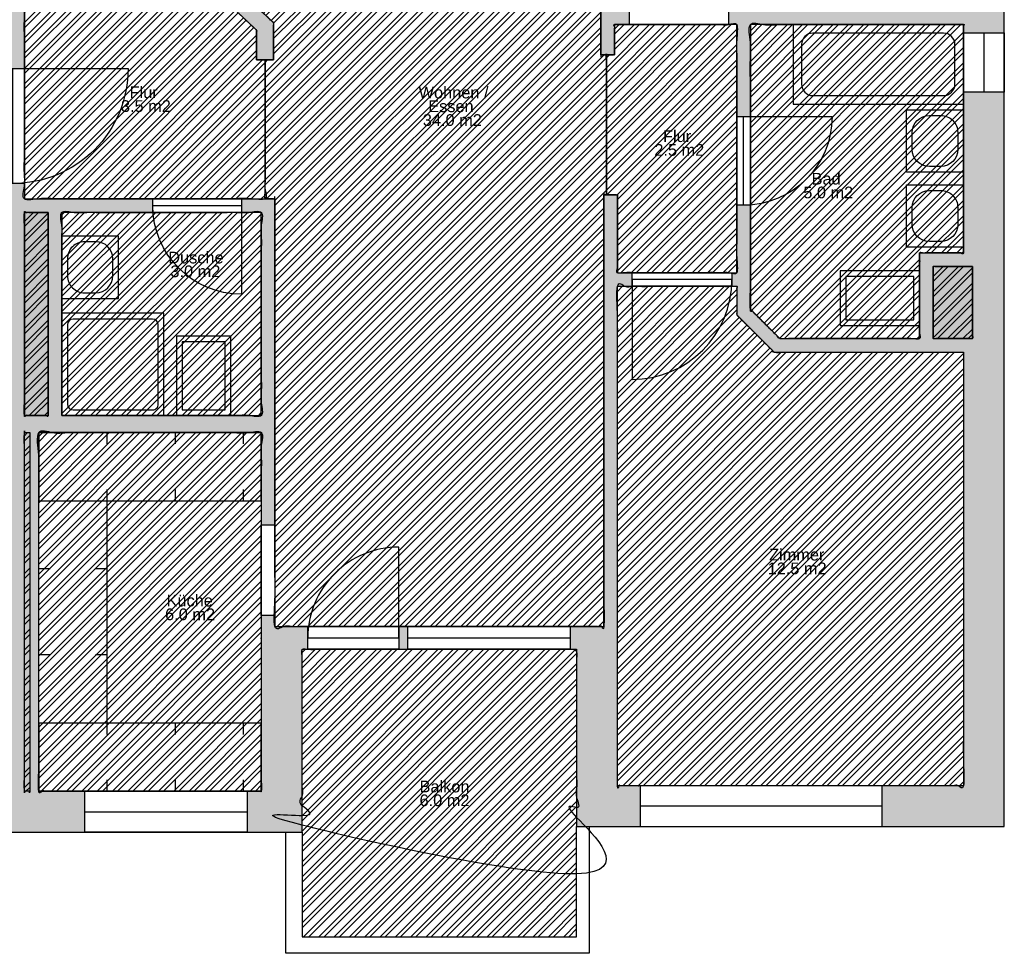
# Model space of a CAD drawing. Header units: metres. Extents: x 1.9 to 51.7, y 54 to 87.4.
# Tile 9 of 10: x 40.8 to 49.4, y 65.3 to 73.6. Entities that reach past the tile are written whole.
import ezdxf

# ---------------------------------------------------------------- set-up
doc = ezdxf.new("R2010")
doc.units = ezdxf.units.M
for name, color, linetype, true_color in [('Fenster', 7, 'Continuous', 0x000000), ('GelÃ¤nder', 7, 'Continuous', 0x000000), ('KÃ¼chenelemente_ SanitÃ¤robjekte', 7, 'Continuous', 0x000000), ('Raumpolygone', 7, 'Continuous', 0x000000), ('Raumstempel', 7, 'Continuous', 0x000000), ('SchÃ¤chte', 7, 'Continuous', 0x000000), ('SIA416-ANF', 7, 'Continuous', 0x000000), ('SIA416-FF', 7, 'Continuous', 0x000000), ('SIA416-HNF', 7, 'Continuous', 0x000000), ('TÃ¼ren', 7, 'Continuous', 0x000000), ('WÃ¤nde', 7, 'Continuous', 0x000000)]:
    doc.layers.add(name, color=color, linetype=linetype, true_color=true_color)
doc.styles.add('Arial Regular', font='txt')
pattern_1 = [(45, (0, 0), (-0.0673519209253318, 0.0673519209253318), []), (45, (0.0449012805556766, 0), (-0.0673519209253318, 0.0673519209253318), [])]

# ---------------------------------------------------------------- blocks, each defined once
blk = doc.blocks.new('Block 01')
at = {"layer": 'KÃ¼chenelemente_ SanitÃ¤robjekte'}
blk.add_lwpolyline([(-1.42e-14, 0), (0.6999999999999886, 0), (0.6999999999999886, 1.5), (-1.42e-14, 1.5)], close=True, dxfattribs=at)
for points in [[(0.5249999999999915, 1.425000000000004), (0.1749999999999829, 1.425000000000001)], [(0.0749999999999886, 1.324999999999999), (0.0749999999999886, 0.1749999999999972)], [(0.6249999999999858, 0.1749999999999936), (0.6249999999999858, 1.325000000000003)], [(0.1749999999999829, 0.0749999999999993), (0.5249999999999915, 0.0749999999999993)]]:
    blk.add_lwpolyline(points, dxfattribs=at)
for centre, start, end in [((0.1749999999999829, 1.324999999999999), 90.00000000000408, 180), ((0.5249999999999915, 1.325000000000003), 0, 89.99999999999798), ((0.1749999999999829, 0.1750000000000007), 180.000000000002, 269.999999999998), ((0.5249999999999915, 0.1750000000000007), 269.9999999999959, 359.9999999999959)]:
    blk.add_arc(centre, 0.1, start, end, dxfattribs=at)
blk = doc.blocks.new('Block 04')
at = {"layer": 'KÃ¼chenelemente_ SanitÃ¤robjekte'}
blk.add_lwpolyline([(-0.2749999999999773, 0), (0.2750000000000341, 7.1e-15), (0.2750000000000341, 0.5000000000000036), (-0.2749999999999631, 0.5000000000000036)], close=True, dxfattribs=at)
for points in [[(0.0750000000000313, 0.4500000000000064), (-0.0749999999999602, 0.4500000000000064)], [(-0.2249999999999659, 0.3000000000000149), (-0.2249999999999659, 0.2000000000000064)], [(0.2250000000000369, 0.2000000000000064), (0.2250000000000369, 0.3000000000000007)], [(-0.0749999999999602, 0.0500000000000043), (0.0750000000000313, 0.0500000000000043)]]:
    blk.add_lwpolyline(points, dxfattribs=at)
for centre, start, end in [((-0.0749999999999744, 0.3000000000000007), 89.99999999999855, 179.9999999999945), ((0.0750000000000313, 0.3000000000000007), 0, 90), ((-0.0749999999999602, 0.2000000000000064), 180, 270.0000000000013), ((0.0750000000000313, 0.2000000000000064), 269.9999999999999, 359.9999999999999)]:
    blk.add_arc(centre, 0.15, start, end, dxfattribs=at)
blk = doc.blocks.new('Block 03')
at = {"layer": 'KÃ¼chenelemente_ SanitÃ¤robjekte'}
blk.add_line((-0.2399999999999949, 2.84e-14), (0.2400000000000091, 1.42e-14), dxfattribs=at)
blk.add_lwpolyline([(0.2400000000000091, 1.42e-14), (0.2400000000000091, 0.7000000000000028), (-0.2400000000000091, 0.7000000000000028), (-0.2399999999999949, 2.84e-14)], dxfattribs=at)
blk.add_lwpolyline([(0.1900000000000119, 0.0500000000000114), (0.1899999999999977, 0.6499999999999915), (-0.1899999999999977, 0.6499999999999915), (-0.1899999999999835, 0.0500000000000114)], close=True, dxfattribs=at)
blk = doc.blocks.new('Block 02')
at = {"layer": 'KÃ¼chenelemente_ SanitÃ¤robjekte'}
blk.add_lwpolyline([(0, 0), (0.9000000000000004, 0), (0.9000000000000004, 0.9000000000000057), (0, 0.9000000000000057)], close=True, dxfattribs=at)
for points in [[(0.0500000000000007, 0.8000000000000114), (0.0500000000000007, 0.0999999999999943)], [(0.7999999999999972, 0.8500000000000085), (0.1000000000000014, 0.8500000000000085)], [(0.8499999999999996, 0.0999999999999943), (0.8499999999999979, 0.8000000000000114)], [(0.0999999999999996, 0.0499999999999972), (0.7999999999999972, 0.0499999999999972)]]:
    blk.add_lwpolyline(points, dxfattribs=at)
for centre, start, end in [((0.1000000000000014, 0.8000000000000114), 90, 180), ((0.7999999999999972, 0.8000000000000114), 0, 90), ((0.1000000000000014, 0.0999999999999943), 180, 269.999999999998), ((0.7999999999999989, 0.0999999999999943), 269.999999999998, 0)]:
    blk.add_arc(centre, 0.05, start, end, dxfattribs=at)

msp = doc.modelspace()

# ---------------------------------------------------------------- hatches: boundary and pattern name
at = {"layer": 'SchÃ¤chte', "true_color": 0x9f9f9f}
for points in [[(41.00711765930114, 71.86011411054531), (40.79783238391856, 71.86011411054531), (40.79783238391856, 70.0715058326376), (41.00711765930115, 70.0715058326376)], [(49.14605170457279, 71.383381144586), (48.8003084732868, 71.38341281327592), (48.8003084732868, 70.74897988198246), (49.14605170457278, 70.74897988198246)], [(40.84468689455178, 69.92150583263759), (40.79783238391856, 69.92150583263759), (40.79783238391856, 66.7640758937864), (40.84468689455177, 66.7640758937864)]]:
    msp.add_hatch(color=253, dxfattribs=at).paths.add_polyline_path(points, flags=0)
at = {"layer": 'SIA416-ANF'}
h = msp.add_hatch(dxfattribs=at)
h.set_pattern_fill('ANSI32', color=256, scale=0.01, style=0, pattern_type=2)
h.set_pattern_definition(pattern_1)
h.paths.add_polyline_path([(44.17447603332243, 68.01347161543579), (43.24416558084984, 68.01347161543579), (43.24416558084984, 66.4040758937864), (43.24416558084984, 65.4829839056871), (45.66031998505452, 65.48301571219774), (45.66031997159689, 66.45238934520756), (45.66031997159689, 68.01347161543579), (45.60447604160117, 68.01347161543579)], flags=0)
at = {"layer": 'SIA416-FF'}
h = msp.add_hatch(dxfattribs=at)
h.set_pattern_fill('ANSI32', color=256, scale=0.01, style=0, pattern_type=2)
h.set_pattern_definition(pattern_1)
h.paths.add_polyline_path([(41.00711765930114, 71.86011411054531), (40.79783238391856, 71.86011411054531), (40.79783238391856, 70.0715058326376), (41.00711765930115, 70.0715058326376)], flags=0)
h = msp.add_hatch(dxfattribs=at)
h.set_pattern_fill('ANSI32', color=256, scale=0.01, style=0, pattern_type=2)
h.set_pattern_definition(pattern_1)
h.paths.add_polyline_path([(49.14605170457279, 71.383381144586), (48.8003084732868, 71.38341281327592), (48.8003084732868, 70.74897988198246), (49.14605170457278, 70.74897988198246)], flags=0)
h = msp.add_hatch(dxfattribs=at)
h.set_pattern_fill('ANSI32', color=256, scale=0.01, style=0, pattern_type=2)
h.set_pattern_definition(pattern_1)
h.paths.add_polyline_path([(40.84468689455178, 69.92150583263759), (40.79783238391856, 69.92150583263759), (40.79783238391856, 66.7640758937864), (40.84468689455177, 66.7640758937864)], flags=0)
at = {"layer": 'SIA416-HNF'}
h = msp.add_hatch(dxfattribs=at)
h.set_pattern_fill('ANSI32', color=256, scale=0.01, style=0, pattern_type=2)
h.set_pattern_definition(pattern_1)
h.paths.add_polyline_path([(40.96551267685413, 77.2767863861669), (40.7978323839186, 77.2767863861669), (40.79783238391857, 73.92139724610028), (42.57790707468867, 73.92139724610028), (42.99200662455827, 73.5293542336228), (42.99200662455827, 73.20276588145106), (42.91700662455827, 73.20276588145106), (42.91700662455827, 71.98011411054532), (43.00398198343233, 71.98011411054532), (43.00398198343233, 68.2134716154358), (44.17447603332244, 68.2134716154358), (45.60447604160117, 68.2134716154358), (45.90031997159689, 68.2134716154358), (45.90031997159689, 72.01413038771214), (45.92226132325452, 72.01413038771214), (45.92226132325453, 73.24873137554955), (45.87402160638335, 73.24873137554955), (45.87402160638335, 77.2767863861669), (44.34048331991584, 77.2767863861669), (43.44048331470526, 77.2767863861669), (43.17551268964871, 77.2767863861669)], flags=0)
h = msp.add_hatch(dxfattribs=at)
h.set_pattern_fill('ANSI32', color=256, scale=0.01, style=0, pattern_type=2)
h.set_pattern_definition(pattern_1)
h.paths.add_polyline_path([(42.91700662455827, 73.20276588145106), (42.84200662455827, 73.20276588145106), (42.84200662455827, 73.46480483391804), (42.51816516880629, 73.77139724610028), (40.79783238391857, 73.77139724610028), (40.79783238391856, 71.9801141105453), (42.91700662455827, 71.98011411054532)], flags=0)
h = msp.add_hatch(dxfattribs=at)
h.set_pattern_fill('ANSI32', color=256, scale=0.01, style=0, pattern_type=2)
h.set_pattern_definition(pattern_1)
h.paths.add_polyline_path([(45.92226132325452, 72.01413038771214), (46.02031997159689, 72.01413038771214), (46.02031997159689, 71.32935688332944), (47.07000033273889, 71.32935688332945), (47.07000033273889, 73.51358124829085), (45.99402160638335, 73.51358124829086), (45.99402160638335, 73.24873137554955), (45.92226132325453, 73.24873137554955)], flags=0)
h = msp.add_hatch(dxfattribs=at)
h.set_pattern_fill('ANSI32', color=256, scale=0.01, style=0, pattern_type=2)
h.set_pattern_definition(pattern_1)
h.paths.add_polyline_path([(49.06605170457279, 73.43973686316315), (49.06605170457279, 73.51358124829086), (47.19000033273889, 73.51358124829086), (47.19000033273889, 71.00672387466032), (47.44918301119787, 70.74897988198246), (48.6803084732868, 70.74897988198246), (48.6803084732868, 71.5034238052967), (49.06605170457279, 71.50338847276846), (49.06605170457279, 72.91973686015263)], flags=0)
h = msp.add_hatch(dxfattribs=at)
h.set_pattern_fill('ANSI32', color=256, scale=0.01, style=0, pattern_type=2)
h.set_pattern_definition(pattern_1)
h.paths.add_polyline_path([(41.12711765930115, 70.0715058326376), (42.88398198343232, 70.0715058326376), (42.88398198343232, 71.86011411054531), (41.12711765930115, 71.86011411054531)], flags=0)
h = msp.add_hatch(dxfattribs=at)
h.set_pattern_fill('ANSI32', color=256, scale=0.01, style=0, pattern_type=2)
h.set_pattern_definition(pattern_1)
h.paths.add_polyline_path([(49.06605170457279, 70.62897988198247), (47.39967291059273, 70.62897988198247), (47.07000033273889, 70.95682249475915), (47.07000033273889, 71.20935688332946), (46.02031997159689, 71.20935688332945), (46.02031997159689, 66.81238553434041), (46.21974959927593, 66.81238342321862), (48.34974961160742, 66.81236087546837), (49.06605170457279, 66.81235329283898)], flags=0)
h = msp.add_hatch(dxfattribs=at)
h.set_pattern_fill('ANSI32', color=256, scale=0.01, style=0, pattern_type=2)
h.set_pattern_definition(pattern_1)
h.paths.add_polyline_path([(42.88416558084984, 68.1134716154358), (42.88398198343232, 68.1134716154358), (42.88398198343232, 69.92150583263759), (40.92468689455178, 69.92150583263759), (40.92468689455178, 66.7640758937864), (41.3296636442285, 66.7640758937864), (42.75966365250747, 66.7640758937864), (42.88416558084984, 66.7640758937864)], flags=0)
at = {"layer": 'WÃ¤nde'}
for points in [[(38.63475076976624, 78.39745545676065), (37.7697898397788, 78.39745545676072), (37.7697898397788, 77.58081602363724), (37.66456721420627, 77.58081529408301), (37.66456721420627, 77.2208153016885), (37.9297898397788, 77.22081714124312), (37.9297898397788, 73.32846282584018), (35.67098411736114, 73.32846282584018), (35.67098411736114, 73.20846282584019), (37.9297898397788, 73.20846282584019), (37.9297898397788, 73.11021029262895), (38.12978983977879, 73.11021029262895), (38.12978983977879, 73.20379199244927), (40.59783238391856, 73.20379199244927), (40.59783238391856, 73.1275658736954), (40.79783238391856, 73.1275658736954), (40.79783238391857, 73.77139724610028), (42.51816516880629, 73.77139724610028), (42.84200662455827, 73.46480483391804), (42.84200662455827, 73.20276588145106), (42.99200662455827, 73.20276588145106), (42.99200662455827, 73.5293542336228), (42.57790707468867, 73.92139724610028), (40.79783238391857, 73.92139724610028), (40.79783238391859, 76.228987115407), (40.67783238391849, 76.22898711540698), (40.67783238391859, 73.40379199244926), (38.12978983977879, 73.40379199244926), (38.12978983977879, 78.03745545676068), (38.63475076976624, 78.03745545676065)], [(46.84068822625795, 78.44458148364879), (45.63402160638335, 78.44458148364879), (45.63402160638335, 77.6367863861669), (45.20560247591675, 77.6367863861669), (45.20560247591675, 77.2767863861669), (45.87402160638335, 77.2767863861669), (45.87402160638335, 73.24873137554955), (45.99402160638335, 73.24873137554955), (45.99402160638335, 73.51358124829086), (46.12160340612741, 73.51358124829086), (46.12160340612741, 73.63358124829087), (45.99402160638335, 73.63358124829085), (45.99402160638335, 78.08458148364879), (46.84068822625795, 78.08458148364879)], [(49.06605170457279, 73.63358124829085), (47.00160341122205, 73.63358124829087), (47.00160341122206, 73.51358124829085), (47.07000033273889, 73.51358124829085), (47.07000033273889, 72.70291905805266), (47.19000033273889, 72.70291905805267), (47.19000033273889, 73.51358124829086), (49.06605170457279, 73.51358124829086), (49.06605170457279, 73.43973686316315), (49.42605170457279, 73.43973686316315), (49.42605170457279, 78.4445814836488), (48.27068823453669, 78.4445814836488), (48.27068823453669, 78.0845814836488), (49.06605170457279, 78.0845814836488)], [(46.148346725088, 71.20935688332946), (46.02031997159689, 71.20935688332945), (46.02031997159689, 66.81238553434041), (46.21974959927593, 66.81238342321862), (46.21974959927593, 66.45238342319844), (45.66031997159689, 66.45238934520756), (45.66031997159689, 68.01347161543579), (45.60447604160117, 68.01347161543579), (45.60447604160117, 68.2134716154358), (45.90031997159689, 68.2134716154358), (45.90031997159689, 72.01413038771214), (46.02031997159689, 72.01413038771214), (46.02031997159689, 71.32935688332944), (46.148346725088, 71.32935688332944)], [(42.75966365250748, 66.4040758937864), (43.24416558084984, 66.4040758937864), (43.24416558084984, 68.01347161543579), (43.29389804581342, 68.01347161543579), (43.29389804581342, 68.2134716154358), (43.00398198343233, 68.2134716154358), (43.00398198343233, 68.31056997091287), (42.88398198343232, 68.31056997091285), (42.88398198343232, 68.1134716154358), (42.88416558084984, 68.1134716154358), (42.88416558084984, 66.7640758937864), (42.75966365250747, 66.7640758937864)], [(44.17447603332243, 68.01347161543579), (44.17447603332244, 68.2134716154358), (44.09389805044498, 68.2134716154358), (44.09389805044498, 68.01347161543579)]]:
    msp.add_hatch(color=256, dxfattribs=at).paths.add_polyline_path(points, flags=0)
h = msp.add_hatch(color=256, dxfattribs=at)
h.paths.add_polyline_path([(48.34974961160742, 66.81236087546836), (49.06605170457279, 66.81235329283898), (49.06605170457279, 70.62897988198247), (47.39967291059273, 70.62897988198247), (47.07000033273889, 70.95682249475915), (47.07000033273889, 71.20935688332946), (47.02834673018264, 71.20935688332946), (47.02834673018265, 71.32935688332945), (47.07000033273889, 71.32935688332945), (47.07000033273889, 71.92291905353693), (47.19000033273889, 71.92291905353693), (47.19000033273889, 71.00672387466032), (47.44918301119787, 70.74897988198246), (48.6803084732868, 70.74897988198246), (48.6803084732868, 71.5034238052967), (49.06605170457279, 71.50338847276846), (49.06605170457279, 72.91973686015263), (49.42605170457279, 72.91973686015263), (49.42605170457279, 70.75229198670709), (49.42605170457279, 66.45234948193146), (48.34974961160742, 66.45236087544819)], flags=0)
h.paths.add_polyline_path([(49.14605170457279, 71.383381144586), (48.8003084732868, 71.38341281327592), (48.8003084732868, 70.74897988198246), (49.14605170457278, 70.74897988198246)], flags=0)
h = msp.add_hatch(color=256, dxfattribs=at)
h.paths.add_polyline_path([(41.3296636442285, 66.7640758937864), (40.92468689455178, 66.7640758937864), (40.92468689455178, 69.92150583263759), (42.88398198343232, 69.92150583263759), (42.88398198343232, 69.11056997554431), (43.00398198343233, 69.11056997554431), (43.00398198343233, 71.98011411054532), (42.70902260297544, 71.98011411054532), (42.70902260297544, 71.86011411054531), (42.88398198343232, 71.86011411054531), (42.88398198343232, 70.0715058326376), (41.12711765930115, 70.0715058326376), (41.12711765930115, 71.86011411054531), (41.9290225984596, 71.86011411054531), (41.9290225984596, 71.98011411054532), (40.79783238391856, 71.9801141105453), (40.79783238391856, 72.11409889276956), (40.59783238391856, 72.11409889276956), (40.59783238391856, 66.58407589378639), (40.51247158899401, 66.58407589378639), (40.512471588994, 66.4040758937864), (41.3296636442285, 66.4040758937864)], flags=0)
h.paths.add_polyline_path([(40.84468689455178, 69.92150583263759), (40.84468689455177, 66.7640758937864), (40.79783238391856, 66.7640758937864), (40.79783238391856, 69.92150583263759)], flags=0)
h.paths.add_polyline_path([(41.00711765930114, 71.86011411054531), (41.00711765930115, 70.0715058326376), (40.79783238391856, 70.0715058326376), (40.79783238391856, 71.86011411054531)], flags=0)

# ---------------------------------------------------------------- linework, layer by layer
at = {"layer": 'Fenster'}
for p, q in [((49.24605170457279, 73.43973686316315), (49.24605170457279, 72.91973686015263)), ((44.17447603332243, 68.1134716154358), (45.60447604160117, 68.1134716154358)), ((41.3296636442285, 66.58407589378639), (42.75966365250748, 66.58407589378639)), ((48.34974961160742, 66.63236087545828), (46.21974959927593, 66.63238342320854))]:
    msp.add_line(p, q, dxfattribs=at)
for points in [[(49.06605170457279, 73.43973686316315), (49.42605170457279, 73.43973686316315), (49.42605170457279, 72.91973686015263), (49.06605170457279, 72.91973686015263)], [(44.17447603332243, 68.01347161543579), (44.17447603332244, 68.2134716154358), (45.60447604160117, 68.2134716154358), (45.60447604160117, 68.01347161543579)], [(41.3296636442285, 66.4040758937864), (41.3296636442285, 66.7640758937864), (42.75966365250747, 66.7640758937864), (42.75966365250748, 66.4040758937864)], [(48.34974961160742, 66.45236087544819), (48.34974961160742, 66.81236087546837), (46.21974959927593, 66.81238342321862), (46.21974959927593, 66.45238342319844)]]:
    msp.add_lwpolyline(points, close=True, dxfattribs=at)
at = {"layer": 'GelÃ¤nder'}
msp.add_line((45.66031997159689, 66.45238934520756), (45.77077445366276, 66.45238934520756), dxfattribs=at)
msp.add_lwpolyline([(45.77077445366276, 66.45238934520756), (45.77077445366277, 65.33713479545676), (43.09896199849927, 65.33709962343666), (43.09896199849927, 66.4040758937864), (43.24416558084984, 66.4040758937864), (43.24416558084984, 65.48298199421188), (45.66031998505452, 65.48301571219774), (45.66031997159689, 66.45238934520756)], dxfattribs=at)
at = {"layer": 'KÃ¼chenelemente_ SanitÃ¤robjekte'}
for p, q in [((41.52468689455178, 69.9215058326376), (41.52468689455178, 69.8215058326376)), ((42.12468689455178, 69.92150583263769), (42.1246868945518, 69.82150583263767)), ((42.72468689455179, 69.92150583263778), (42.72468689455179, 69.82150583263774)), ((41.52468689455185, 69.42150583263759), (41.52468689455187, 69.3215058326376)), ((42.12468689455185, 69.42150583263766), (42.12468689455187, 69.32150583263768)), ((42.72468689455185, 69.42150583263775), (42.72468689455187, 69.32150583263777)), ((41.02468689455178, 68.72150583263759), (40.92468689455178, 68.72150583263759)), ((41.52468689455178, 68.72150583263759), (41.42468689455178, 68.72150583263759)), ((41.02468689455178, 67.96407589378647), (40.92468689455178, 67.96407589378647)), ((41.52468689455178, 67.96407589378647), (41.42468689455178, 67.96407589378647)), ((41.52468689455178, 67.36407589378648), (41.52468689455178, 67.26407589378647)), ((42.12468689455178, 67.36407589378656), (42.1246868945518, 67.26407589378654)), ((42.72468689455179, 67.36407589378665), (42.72468689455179, 67.26407589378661)), ((41.52468689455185, 66.86407589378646), (41.52468689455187, 66.76407589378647)), ((42.12468689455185, 66.86407589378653), (42.12468689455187, 66.76407589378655)), ((42.72468689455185, 66.86407589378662), (42.72468689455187, 66.76407589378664))]:
    msp.add_line(p, q, dxfattribs=at)
for points in [[(40.92468689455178, 69.92150583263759), (40.92468689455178, 69.32150583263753), (42.88416558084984, 69.32150583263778), (42.88416558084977, 69.92150583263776)], [(41.52468689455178, 69.3215058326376), (41.52468689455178, 67.36407589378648), (40.92468689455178, 67.36407589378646), (40.92468689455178, 69.3215058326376)], [(40.92468689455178, 67.36407589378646), (40.92468689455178, 66.7640758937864), (42.88416558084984, 66.76407589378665), (42.88416558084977, 67.36407589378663)]]:
    msp.add_lwpolyline(points, close=True, dxfattribs=at)
at = {"layer": 'Raumpolygone'}
for points, knots in [([(40.96551267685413, 77.2767863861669), (40.88167253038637, 77.2767863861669), (40.7978323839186, 77.2767863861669), (40.79783238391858, 75.5990918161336), (40.79783238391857, 73.92139724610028), (41.68786972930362, 73.92139724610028), (42.57790707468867, 73.92139724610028), (42.78495684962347, 73.72537573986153), (42.99200662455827, 73.5293542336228), (42.99200662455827, 73.36606005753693), (42.99200662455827, 73.20276588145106), (42.95450662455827, 73.20276588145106), (42.91700662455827, 73.20276588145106), (42.91700662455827, 72.59143999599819), (42.91700662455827, 71.98011411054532), (42.9604943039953, 71.98011411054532), (43.00398198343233, 71.98011411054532), (43.00398198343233, 70.09679286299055), (43.00398198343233, 68.2134716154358), (43.58922900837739, 68.2134716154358), (44.17447603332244, 68.2134716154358), (44.8894760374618, 68.2134716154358), (45.60447604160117, 68.2134716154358), (45.75239800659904, 68.2134716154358), (45.90031997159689, 68.2134716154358), (45.90031997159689, 70.11380100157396), (45.90031997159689, 72.01413038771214), (45.91129064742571, 72.01413038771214), (45.92226132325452, 72.01413038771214), (45.92226132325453, 72.63143088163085), (45.92226132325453, 73.24873137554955), (45.89814146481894, 73.24873137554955), (45.87402160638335, 73.24873137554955), (45.87402160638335, 75.26275888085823), (45.87402160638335, 77.2767863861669), (45.10725246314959, 77.2767863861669), (44.34048331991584, 77.2767863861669), (43.89048331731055, 77.2767863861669), (43.44048331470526, 77.2767863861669), (43.30799800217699, 77.2767863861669), (43.17551268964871, 77.2767863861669), (42.07051268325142, 77.2767863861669), (40.96551267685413, 77.2767863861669)], [490.8508929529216, 490.8508929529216, 490.8508929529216, 507.618922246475, 507.618922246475, 843.1578362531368, 843.1578362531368, 1021.165305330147, 1021.165305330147, 1078.189524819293, 1078.189524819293, 1110.848360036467, 1110.848360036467, 1118.348360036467, 1118.348360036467, 1240.613537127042, 1240.613537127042, 1249.311073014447, 1249.311073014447, 1625.975322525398, 1625.975322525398, 1743.02472751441, 1743.02472751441, 1886.024728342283, 1886.024728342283, 1915.609121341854, 1915.609121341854, 2295.67499856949, 2295.67499856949, 2297.869133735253, 2297.869133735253, 2421.329232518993, 2421.329232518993, 2426.153204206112, 2426.153204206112, 2828.958705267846, 2828.958705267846, 2982.312533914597, 2982.312533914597, 3072.312534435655, 3072.312534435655, 3098.809596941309, 3098.809596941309, 3319.809598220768, 3319.809598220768, 3319.809598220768]), ([(42.91700662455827, 73.20276588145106), (42.87950662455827, 73.20276588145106), (42.84200662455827, 73.20276588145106), (42.84200662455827, 73.33378535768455), (42.84200662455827, 73.46480483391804), (42.68008589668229, 73.61810104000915), (42.51816516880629, 73.77139724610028), (41.65799877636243, 73.77139724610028), (40.79783238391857, 73.77139724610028), (40.79783238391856, 72.87575567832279), (40.79783238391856, 71.9801141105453), (41.85741950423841, 71.98011411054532), (42.91700662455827, 71.98011411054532), (42.91700662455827, 72.59143999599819), (42.91700662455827, 73.20276588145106)], [1118.348360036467, 1118.348360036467, 1118.348360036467, 1125.848360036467, 1125.848360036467, 1152.052255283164, 1152.052255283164, 1196.647344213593, 1196.647344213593, 1368.680622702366, 1368.680622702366, 1547.808936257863, 1547.808936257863, 1759.726360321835, 1759.726360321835, 1881.99153741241, 1881.99153741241, 1881.99153741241]), ([(45.92226132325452, 72.01413038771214), (45.9712906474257, 72.01413038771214), (46.02031997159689, 72.01413038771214), (46.02031997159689, 71.67174363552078), (46.02031997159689, 71.32935688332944), (46.5451601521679, 71.32935688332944), (47.07000033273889, 71.32935688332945), (47.07000033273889, 72.42146906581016), (47.07000033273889, 73.51358124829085), (46.53201096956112, 73.51358124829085), (45.99402160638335, 73.51358124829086), (45.99402160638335, 73.38115631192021), (45.99402160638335, 73.24873137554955), (45.95814146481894, 73.24873137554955), (45.92226132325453, 73.24873137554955), (45.92226132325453, 72.63143088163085), (45.92226132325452, 72.01413038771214)], [2816.981956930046, 2816.981956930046, 2816.981956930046, 2826.787821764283, 2826.787821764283, 2895.265172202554, 2895.265172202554, 3000.233208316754, 3000.233208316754, 3218.655644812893, 3218.655644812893, 3326.253517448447, 3326.253517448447, 3352.738504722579, 3352.738504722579, 3359.91453303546, 3359.91453303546, 3483.374631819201, 3483.374631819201, 3483.374631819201]), ([(49.06605170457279, 73.43973686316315), (49.06605170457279, 73.476659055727), (49.06605170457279, 73.51358124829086), (48.12802601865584, 73.51358124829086), (47.19000033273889, 73.51358124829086), (47.19000033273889, 72.26015256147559), (47.19000033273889, 71.00672387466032), (47.31959167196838, 70.8778518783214), (47.44918301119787, 70.74897988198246), (48.06474574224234, 70.74897988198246), (48.6803084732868, 70.74897988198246), (48.6803084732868, 71.12620184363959), (48.6803084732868, 71.5034238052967), (48.87318008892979, 71.50340613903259), (49.06605170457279, 71.50338847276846), (49.06605170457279, 72.21156266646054), (49.06605170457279, 72.91973686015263), (49.06605170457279, 73.17973686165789), (49.06605170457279, 73.43973686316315)], [193.6348390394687, 193.6348390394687, 193.6348390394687, 201.019277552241, 201.019277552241, 388.6244147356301, 388.6244147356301, 639.3101520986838, 639.3101520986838, 675.8625291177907, 675.8625291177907, 798.9750753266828, 798.9750753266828, 874.4194676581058, 874.4194676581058, 912.9937909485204, 912.9937909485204, 1054.628629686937, 1054.628629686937, 1106.628629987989, 1106.628629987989, 1106.628629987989]), ([(41.12711765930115, 70.0715058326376), (42.00554982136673, 70.0715058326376), (42.88398198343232, 70.0715058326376), (42.88398198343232, 70.96580997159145), (42.88398198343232, 71.86011411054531), (42.00554982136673, 71.86011411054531), (41.12711765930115, 71.86011411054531), (41.12711765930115, 70.96580997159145), (41.12711765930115, 70.0715058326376)], [0, 0, 0, 175.6864324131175, 175.6864324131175, 354.547260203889, 354.547260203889, 530.2336926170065, 530.2336926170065, 709.0945204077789, 709.0945204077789, 709.0945204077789]), ([(49.06605170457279, 70.62897988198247), (48.23286230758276, 70.62897988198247), (47.39967291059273, 70.62897988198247), (47.23483662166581, 70.79290118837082), (47.07000033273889, 70.95682249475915), (47.07000033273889, 71.0830896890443), (47.07000033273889, 71.20935688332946), (46.5451601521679, 71.20935688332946), (46.02031997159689, 71.20935688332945), (46.02031997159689, 69.01087120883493), (46.02031997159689, 66.81238553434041), (46.12003478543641, 66.8123844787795), (46.21974959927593, 66.81238342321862), (47.28474960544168, 66.8123721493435), (48.34974961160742, 66.81236087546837), (48.7079006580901, 66.81235708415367), (49.06605170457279, 66.81235329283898), (49.06605170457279, 68.72066658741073), (49.06605170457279, 70.62897988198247)], [-1469.285846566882, -1469.285846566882, -1469.285846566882, -1302.647967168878, -1302.647967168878, -1256.154442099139, -1256.154442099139, -1230.901003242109, -1230.901003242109, -1125.932967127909, -1125.932967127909, -686.235832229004, -686.235832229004, -666.2928694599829, -666.2928694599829, -453.2928682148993, -453.2928682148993, -381.6626589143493, -381.6626589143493, 3.979e-13, 3.979e-13, 3.979e-13]), ([(42.88416558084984, 68.1134716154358), (42.88407378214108, 68.1134716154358), (42.88398198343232, 68.1134716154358), (42.88398198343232, 69.0174887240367), (42.88398198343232, 69.92150583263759), (41.90433443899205, 69.92150583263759), (40.92468689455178, 69.92150583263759), (40.92468689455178, 68.342790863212), (40.92468689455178, 66.7640758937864), (41.12717526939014, 66.7640758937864), (41.3296636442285, 66.7640758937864), (42.04466364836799, 66.7640758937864), (42.75966365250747, 66.7640758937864), (42.82191461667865, 66.7640758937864), (42.88416558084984, 66.7640758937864), (42.88416558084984, 67.4387737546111), (42.88416558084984, 68.1134716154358)], [-1023.381725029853, -1023.381725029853, -1023.381725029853, -1023.363365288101, -1023.363365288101, -842.5599435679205, -842.5599435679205, -646.6304346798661, -646.6304346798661, -330.887440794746, -330.887440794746, -290.3897658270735, -290.3897658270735, -147.3897649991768, -147.3897649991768, -134.9395721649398, -134.9395721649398, 0, 0, 0]), ([(44.17447603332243, 68.01347161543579), (43.70932080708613, 68.01347161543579), (43.24416558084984, 68.01347161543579), (43.24416558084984, 67.20877375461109), (43.24416558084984, 66.4040758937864), (43.24416558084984, 65.94352989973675), (43.24416558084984, 65.4829839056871), (44.45224278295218, 65.48299980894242), (45.66031998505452, 65.48301571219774), (45.6603199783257, 65.96770252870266), (45.66031997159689, 66.45238934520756), (45.66031997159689, 67.23293048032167), (45.66031997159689, 68.01347161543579), (45.63239800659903, 68.01347161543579), (45.60447604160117, 68.01347161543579), (44.8894760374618, 68.01347161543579), (44.17447603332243, 68.01347161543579)], [-12639.86257412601, -12639.86257412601, -12639.86257412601, -12546.83152887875, -12546.83152887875, -12385.89195671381, -12385.89195671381, -12384.89195878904, -12384.89195878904, -12383.98764589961, -12383.98764589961, -12382.98764589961, -12382.98764589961, -12226.87941887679, -12226.87941887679, -12221.29502587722, -12221.29502587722, -12078.29502504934, -12078.29502504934, -12078.29502504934])]:
    msp.add_open_spline(points, degree=2, knots=knots, dxfattribs=at)
at = {"layer": 'SchÃ¤chte'}
for points, knots in [([(41.00711765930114, 71.86011411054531), (40.90247502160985, 71.86011411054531), (40.79783238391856, 71.86011411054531), (40.79783238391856, 70.96580997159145), (40.79783238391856, 70.0715058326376), (40.90247502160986, 70.0715058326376), (41.00711765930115, 70.0715058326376), (41.00711765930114, 70.96580997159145), (41.00711765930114, 71.86011411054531)], [0, 0, 0, 20.92852753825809, 20.92852753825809, 199.7893553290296, 199.7893553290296, 220.7178828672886, 220.7178828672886, 399.578710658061, 399.578710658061, 399.578710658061]), ([(49.14605170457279, 71.383381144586), (48.97318008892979, 71.38339697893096), (48.8003084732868, 71.38341281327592), (48.8003084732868, 71.06619634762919), (48.8003084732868, 70.74897988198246), (48.97318008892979, 70.74897988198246), (49.14605170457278, 70.74897988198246), (49.14605170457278, 71.06618051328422), (49.14605170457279, 71.383381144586)], [0, 0, 0, 34.57432327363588, 34.57432327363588, 98.01761640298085, 98.01761640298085, 132.5919395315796, 132.5919395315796, 196.0320657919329, 196.0320657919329, 196.0320657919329]), ([(40.84468689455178, 69.92150583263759), (40.82125963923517, 69.92150583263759), (40.79783238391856, 69.92150583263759), (40.79783238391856, 68.342790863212), (40.79783238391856, 66.7640758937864), (40.82125963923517, 66.7640758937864), (40.84468689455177, 66.7640758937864), (40.84468689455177, 68.342790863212), (40.84468689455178, 69.92150583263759)], [-640.856889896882, -640.856889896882, -640.856889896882, -636.1714388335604, -636.1714388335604, -320.4284449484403, -320.4284449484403, -315.7429938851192, -315.7429938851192, 0, 0, 0])]:
    msp.add_open_spline(points, degree=2, knots=knots, dxfattribs=at)
at = {"layer": 'SIA416-ANF'}
msp.add_open_spline([(44.17447603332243, 68.01347161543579), (43.70932080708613, 68.01347161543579), (43.24416558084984, 68.01347161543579), (43.24416558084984, 67.20877375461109), (43.24416558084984, 66.4040758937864), (43.24416558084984, 65.94352989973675), (43.24416558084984, 65.4829839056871), (44.45224278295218, 65.48299980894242), (45.66031998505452, 65.48301571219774), (45.6603199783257, 65.96770252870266), (45.66031997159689, 66.45238934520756), (45.66031997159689, 67.23293048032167), (45.66031997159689, 68.01347161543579), (45.63239800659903, 68.01347161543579), (45.60447604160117, 68.01347161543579), (44.8894760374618, 68.01347161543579), (44.17447603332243, 68.01347161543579)], degree=2, knots=[-12639.86257412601, -12639.86257412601, -12639.86257412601, -12546.83152887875, -12546.83152887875, -12385.89195671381, -12385.89195671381, -12384.89195878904, -12384.89195878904, -12383.98764589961, -12383.98764589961, -12382.98764589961, -12382.98764589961, -12226.87941887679, -12226.87941887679, -12221.29502587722, -12221.29502587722, -12078.29502504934, -12078.29502504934, -12078.29502504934], dxfattribs=at)
at = {"layer": 'SIA416-FF'}
for points, knots in [([(41.00711765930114, 71.86011411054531), (40.90247502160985, 71.86011411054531), (40.79783238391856, 71.86011411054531), (40.79783238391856, 70.96580997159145), (40.79783238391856, 70.0715058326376), (40.90247502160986, 70.0715058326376), (41.00711765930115, 70.0715058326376), (41.00711765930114, 70.96580997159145), (41.00711765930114, 71.86011411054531)], [0, 0, 0, 20.92852753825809, 20.92852753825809, 199.7893553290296, 199.7893553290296, 220.7178828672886, 220.7178828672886, 399.578710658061, 399.578710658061, 399.578710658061]), ([(49.14605170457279, 71.383381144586), (48.97318008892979, 71.38339697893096), (48.8003084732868, 71.38341281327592), (48.8003084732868, 71.06619634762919), (48.8003084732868, 70.74897988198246), (48.97318008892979, 70.74897988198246), (49.14605170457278, 70.74897988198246), (49.14605170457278, 71.06618051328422), (49.14605170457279, 71.383381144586)], [0, 0, 0, 34.57432327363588, 34.57432327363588, 98.01761640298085, 98.01761640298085, 132.5919395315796, 132.5919395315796, 196.0320657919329, 196.0320657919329, 196.0320657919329]), ([(40.84468689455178, 69.92150583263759), (40.82125963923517, 69.92150583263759), (40.79783238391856, 69.92150583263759), (40.79783238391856, 68.342790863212), (40.79783238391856, 66.7640758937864), (40.82125963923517, 66.7640758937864), (40.84468689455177, 66.7640758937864), (40.84468689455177, 68.342790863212), (40.84468689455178, 69.92150583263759)], [-640.856889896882, -640.856889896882, -640.856889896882, -636.1714388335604, -636.1714388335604, -320.4284449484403, -320.4284449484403, -315.7429938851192, -315.7429938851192, 0, 0, 0])]:
    msp.add_open_spline(points, degree=2, knots=knots, dxfattribs=at)
at = {"layer": 'SIA416-HNF'}
for points, knots in [([(40.96551267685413, 77.2767863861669), (40.88167253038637, 77.2767863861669), (40.7978323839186, 77.2767863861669), (40.79783238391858, 75.5990918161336), (40.79783238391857, 73.92139724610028), (41.68786972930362, 73.92139724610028), (42.57790707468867, 73.92139724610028), (42.78495684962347, 73.72537573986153), (42.99200662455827, 73.5293542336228), (42.99200662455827, 73.36606005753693), (42.99200662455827, 73.20276588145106), (42.95450662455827, 73.20276588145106), (42.91700662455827, 73.20276588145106), (42.91700662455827, 72.59143999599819), (42.91700662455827, 71.98011411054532), (42.9604943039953, 71.98011411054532), (43.00398198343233, 71.98011411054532), (43.00398198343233, 70.09679286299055), (43.00398198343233, 68.2134716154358), (43.58922900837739, 68.2134716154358), (44.17447603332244, 68.2134716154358), (44.8894760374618, 68.2134716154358), (45.60447604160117, 68.2134716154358), (45.75239800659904, 68.2134716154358), (45.90031997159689, 68.2134716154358), (45.90031997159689, 70.11380100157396), (45.90031997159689, 72.01413038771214), (45.91129064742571, 72.01413038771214), (45.92226132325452, 72.01413038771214), (45.92226132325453, 72.63143088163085), (45.92226132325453, 73.24873137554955), (45.89814146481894, 73.24873137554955), (45.87402160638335, 73.24873137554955), (45.87402160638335, 75.26275888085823), (45.87402160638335, 77.2767863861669), (45.10725246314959, 77.2767863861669), (44.34048331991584, 77.2767863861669), (43.89048331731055, 77.2767863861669), (43.44048331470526, 77.2767863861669), (43.30799800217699, 77.2767863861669), (43.17551268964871, 77.2767863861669), (42.07051268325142, 77.2767863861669), (40.96551267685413, 77.2767863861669)], [490.8508929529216, 490.8508929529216, 490.8508929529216, 507.618922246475, 507.618922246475, 843.1578362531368, 843.1578362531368, 1021.165305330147, 1021.165305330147, 1078.189524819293, 1078.189524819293, 1110.848360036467, 1110.848360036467, 1118.348360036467, 1118.348360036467, 1240.613537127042, 1240.613537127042, 1249.311073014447, 1249.311073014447, 1625.975322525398, 1625.975322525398, 1743.02472751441, 1743.02472751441, 1886.024728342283, 1886.024728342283, 1915.609121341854, 1915.609121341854, 2295.67499856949, 2295.67499856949, 2297.869133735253, 2297.869133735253, 2421.329232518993, 2421.329232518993, 2426.153204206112, 2426.153204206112, 2828.958705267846, 2828.958705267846, 2982.312533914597, 2982.312533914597, 3072.312534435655, 3072.312534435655, 3098.809596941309, 3098.809596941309, 3319.809598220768, 3319.809598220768, 3319.809598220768]), ([(42.91700662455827, 73.20276588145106), (42.87950662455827, 73.20276588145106), (42.84200662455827, 73.20276588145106), (42.84200662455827, 73.33378535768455), (42.84200662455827, 73.46480483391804), (42.68008589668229, 73.61810104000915), (42.51816516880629, 73.77139724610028), (41.65799877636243, 73.77139724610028), (40.79783238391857, 73.77139724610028), (40.79783238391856, 72.87575567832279), (40.79783238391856, 71.9801141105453), (41.85741950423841, 71.98011411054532), (42.91700662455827, 71.98011411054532), (42.91700662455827, 72.59143999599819), (42.91700662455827, 73.20276588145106)], [1118.348360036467, 1118.348360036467, 1118.348360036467, 1125.848360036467, 1125.848360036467, 1152.052255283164, 1152.052255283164, 1196.647344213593, 1196.647344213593, 1368.680622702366, 1368.680622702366, 1547.808936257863, 1547.808936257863, 1759.726360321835, 1759.726360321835, 1881.99153741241, 1881.99153741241, 1881.99153741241]), ([(45.92226132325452, 72.01413038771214), (45.9712906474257, 72.01413038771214), (46.02031997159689, 72.01413038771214), (46.02031997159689, 71.67174363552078), (46.02031997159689, 71.32935688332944), (46.5451601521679, 71.32935688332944), (47.07000033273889, 71.32935688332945), (47.07000033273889, 72.42146906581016), (47.07000033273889, 73.51358124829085), (46.53201096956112, 73.51358124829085), (45.99402160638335, 73.51358124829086), (45.99402160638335, 73.38115631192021), (45.99402160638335, 73.24873137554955), (45.95814146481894, 73.24873137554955), (45.92226132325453, 73.24873137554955), (45.92226132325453, 72.63143088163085), (45.92226132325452, 72.01413038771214)], [2816.981956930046, 2816.981956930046, 2816.981956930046, 2826.787821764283, 2826.787821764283, 2895.265172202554, 2895.265172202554, 3000.233208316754, 3000.233208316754, 3218.655644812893, 3218.655644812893, 3326.253517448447, 3326.253517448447, 3352.738504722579, 3352.738504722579, 3359.91453303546, 3359.91453303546, 3483.374631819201, 3483.374631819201, 3483.374631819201]), ([(49.06605170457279, 73.43973686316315), (49.06605170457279, 73.476659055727), (49.06605170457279, 73.51358124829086), (48.12802601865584, 73.51358124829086), (47.19000033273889, 73.51358124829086), (47.19000033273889, 72.26015256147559), (47.19000033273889, 71.00672387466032), (47.31959167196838, 70.8778518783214), (47.44918301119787, 70.74897988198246), (48.06474574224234, 70.74897988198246), (48.6803084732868, 70.74897988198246), (48.6803084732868, 71.12620184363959), (48.6803084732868, 71.5034238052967), (48.87318008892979, 71.50340613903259), (49.06605170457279, 71.50338847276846), (49.06605170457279, 72.21156266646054), (49.06605170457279, 72.91973686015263), (49.06605170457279, 73.17973686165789), (49.06605170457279, 73.43973686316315)], [193.6348390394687, 193.6348390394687, 193.6348390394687, 201.019277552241, 201.019277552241, 388.6244147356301, 388.6244147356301, 639.3101520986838, 639.3101520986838, 675.8625291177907, 675.8625291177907, 798.9750753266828, 798.9750753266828, 874.4194676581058, 874.4194676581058, 912.9937909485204, 912.9937909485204, 1054.628629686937, 1054.628629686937, 1106.628629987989, 1106.628629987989, 1106.628629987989]), ([(41.12711765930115, 70.0715058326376), (42.00554982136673, 70.0715058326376), (42.88398198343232, 70.0715058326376), (42.88398198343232, 70.96580997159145), (42.88398198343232, 71.86011411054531), (42.00554982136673, 71.86011411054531), (41.12711765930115, 71.86011411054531), (41.12711765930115, 70.96580997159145), (41.12711765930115, 70.0715058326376)], [0, 0, 0, 175.6864324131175, 175.6864324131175, 354.547260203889, 354.547260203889, 530.2336926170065, 530.2336926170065, 709.0945204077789, 709.0945204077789, 709.0945204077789]), ([(49.06605170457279, 70.62897988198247), (48.23286230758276, 70.62897988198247), (47.39967291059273, 70.62897988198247), (47.23483662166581, 70.79290118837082), (47.07000033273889, 70.95682249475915), (47.07000033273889, 71.0830896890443), (47.07000033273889, 71.20935688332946), (46.5451601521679, 71.20935688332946), (46.02031997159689, 71.20935688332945), (46.02031997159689, 69.01087120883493), (46.02031997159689, 66.81238553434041), (46.12003478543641, 66.8123844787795), (46.21974959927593, 66.81238342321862), (47.28474960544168, 66.8123721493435), (48.34974961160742, 66.81236087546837), (48.7079006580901, 66.81235708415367), (49.06605170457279, 66.81235329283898), (49.06605170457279, 68.72066658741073), (49.06605170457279, 70.62897988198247)], [-1469.285846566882, -1469.285846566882, -1469.285846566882, -1302.647967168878, -1302.647967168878, -1256.154442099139, -1256.154442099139, -1230.901003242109, -1230.901003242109, -1125.932967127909, -1125.932967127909, -686.235832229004, -686.235832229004, -666.2928694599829, -666.2928694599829, -453.2928682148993, -453.2928682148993, -381.6626589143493, -381.6626589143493, 3.979e-13, 3.979e-13, 3.979e-13]), ([(42.88416558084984, 68.1134716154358), (42.88407378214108, 68.1134716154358), (42.88398198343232, 68.1134716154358), (42.88398198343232, 69.0174887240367), (42.88398198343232, 69.92150583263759), (41.90433443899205, 69.92150583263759), (40.92468689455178, 69.92150583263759), (40.92468689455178, 68.342790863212), (40.92468689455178, 66.7640758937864), (41.12717526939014, 66.7640758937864), (41.3296636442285, 66.7640758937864), (42.04466364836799, 66.7640758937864), (42.75966365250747, 66.7640758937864), (42.82191461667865, 66.7640758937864), (42.88416558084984, 66.7640758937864), (42.88416558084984, 67.4387737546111), (42.88416558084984, 68.1134716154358)], [-1023.381725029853, -1023.381725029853, -1023.381725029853, -1023.363365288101, -1023.363365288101, -842.5599435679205, -842.5599435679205, -646.6304346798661, -646.6304346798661, -330.887440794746, -330.887440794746, -290.3897658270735, -290.3897658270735, -147.3897649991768, -147.3897649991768, -134.9395721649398, -134.9395721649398, 0, 0, 0])]:
    msp.add_open_spline(points, degree=2, knots=knots, dxfattribs=at)
at = {"layer": 'TÃ¼ren'}
for points in [[(46.12160340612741, 73.63358124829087), (46.12160340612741, 73.51358124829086), (47.00160341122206, 73.51358124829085), (47.00160341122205, 73.63358124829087)], [(40.79783238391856, 72.11409889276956), (40.59783238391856, 72.11409889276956), (40.59783238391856, 73.1275658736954), (40.79783238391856, 73.1275658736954)], [(47.19000033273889, 71.92291905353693), (47.07000033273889, 71.92291905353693), (47.07000033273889, 72.70291905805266), (47.19000033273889, 72.70291905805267)], [(41.9290225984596, 71.86011411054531), (41.9290225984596, 71.98011411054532), (42.70902260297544, 71.98011411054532), (42.70902260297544, 71.86011411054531)], [(46.148346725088, 71.20935688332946), (46.148346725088, 71.32935688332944), (47.02834673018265, 71.32935688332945), (47.02834673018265, 71.20935688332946)], [(43.00398198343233, 68.31056997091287), (42.88398198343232, 68.31056997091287), (42.88398198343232, 69.11056997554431), (43.00398198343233, 69.11056997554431)], [(43.29389804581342, 68.01347161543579), (43.29389804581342, 68.2134716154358), (44.09389805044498, 68.2134716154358), (44.09389805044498, 68.01347161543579)]]:
    msp.add_lwpolyline(points, close=True, dxfattribs=at)
for points in [[(40.69783238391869, 72.11409889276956), (40.69783238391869, 73.1275658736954), (41.71129936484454, 73.1275658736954)], [(47.13000033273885, 71.92291905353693), (47.13000033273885, 72.70291905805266), (47.91000033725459, 72.70291905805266)], [(41.9290225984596, 71.92011411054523), (42.70902260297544, 71.92011411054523), (42.70902260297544, 71.14011410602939)], [(47.02834673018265, 71.26935688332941), (46.148346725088, 71.26935688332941), (46.148346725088, 70.38935687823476)], [(43.29389804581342, 68.11343503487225), (44.09389805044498, 68.11343503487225), (44.09389805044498, 68.91343503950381)]]:
    msp.add_lwpolyline(points, dxfattribs=at)
at = {"layer": 'TÃ¼ren', "extrusion": (0, 0, -1)}
for centre, radius, start, end in [((-40.69783238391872, 73.12756587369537), 1.01346698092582, 179.9999999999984, 270.0000000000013), ((-47.13000033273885, 72.70291905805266), 0.7800000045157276, 180, 270), ((-42.70902260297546, 71.92011411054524), 0.7800000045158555, 270.000000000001, 359.9999999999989)]:
    msp.add_arc(centre, radius, start, end, dxfattribs=at)
at = {"layer": 'TÃ¼ren'}
for centre, radius, start, end in [((46.148346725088, 71.26935688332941), 0.8800000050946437, 270, 0), ((44.09389805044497, 68.11343503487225), 0.8000000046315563, 89.9999999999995, 180)]:
    msp.add_arc(centre, radius, start, end, dxfattribs=at)
at = {"layer": 'WÃ¤nde'}
msp.add_lwpolyline([(24.10161414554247, 66.31287114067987), (33.04706507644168, 66.31287114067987), (33.04706507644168, 67.94143984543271), (35.4365507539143, 67.94143984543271), (35.4365507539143, 66.4040758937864), (43.24416558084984, 66.4040758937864), (43.24416558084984, 68.01347161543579), (45.66031997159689, 68.01347161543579), (45.66031997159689, 66.45238934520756), (49.42605170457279, 66.45234948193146), (49.42605170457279, 70.75229198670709), (49.42605170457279, 78.4445814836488), (45.63402160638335, 78.44458148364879), (45.63402160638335, 77.6367863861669), (40.94442929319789, 77.6367863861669), (40.94446481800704, 78.39745545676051), (37.7697898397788, 78.39745545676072), (37.7697898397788, 77.58081602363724), (32.97347966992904, 77.58078276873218), (32.97352750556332, 78.30627513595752), (24.06340500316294, 78.30627513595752)], dxfattribs=at)
for points in [[(45.87402160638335, 77.2767863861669), (40.7978323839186, 77.2767863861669), (40.79783238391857, 73.92139724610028), (42.57790707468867, 73.92139724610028), (42.99200662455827, 73.5293542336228), (42.99200662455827, 73.20276588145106), (42.84200662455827, 73.20276588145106), (42.84200662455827, 73.46480483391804), (42.51816516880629, 73.77139724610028), (40.79783238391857, 73.77139724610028), (40.79783238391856, 71.9801141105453), (43.00398198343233, 71.98011411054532), (43.00398198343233, 68.2134716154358), (45.90031997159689, 68.2134716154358), (45.90031997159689, 72.01413038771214), (46.02031997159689, 72.01413038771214), (46.02031997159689, 71.32935688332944), (47.07000033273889, 71.32935688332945), (47.07000033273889, 73.51358124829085), (45.99402160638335, 73.51358124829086), (45.99402160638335, 73.24873137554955), (45.87402160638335, 73.24873137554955)], [(49.06605170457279, 71.50338847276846), (49.06605170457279, 73.51358124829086), (47.19000033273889, 73.51358124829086), (47.19000033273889, 71.00672387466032), (47.44918301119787, 70.74897988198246), (48.6803084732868, 70.74897988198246), (48.6803084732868, 71.5034238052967)], [(41.00711765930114, 71.86011411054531), (40.79783238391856, 71.86011411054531), (40.79783238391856, 70.0715058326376), (41.00711765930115, 70.0715058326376)], [(41.12711765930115, 70.0715058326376), (42.88398198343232, 70.0715058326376), (42.88398198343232, 71.86011411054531), (41.12711765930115, 71.86011411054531)], [(49.14605170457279, 71.383381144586), (48.8003084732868, 71.38341281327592), (48.8003084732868, 70.74897988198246), (49.14605170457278, 70.74897988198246)], [(49.06605170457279, 70.62897988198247), (49.06605170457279, 66.81235329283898), (46.02031997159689, 66.81238553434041), (46.02031997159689, 71.20935688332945), (47.07000033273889, 71.20935688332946), (47.07000033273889, 70.95682249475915), (47.39967291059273, 70.62897988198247)], [(40.84468689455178, 69.92150583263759), (40.84468689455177, 66.7640758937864), (40.79783238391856, 66.7640758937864), (40.79783238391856, 69.92150583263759)], [(42.88416558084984, 68.1134716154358), (42.88416558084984, 66.7640758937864), (40.92468689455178, 66.7640758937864), (40.92468689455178, 69.92150583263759), (42.88398198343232, 69.92150583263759), (42.88398198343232, 68.1134716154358)]]:
    msp.add_lwpolyline(points, close=True, dxfattribs=at)

# ---------------------------------------------------------------- block references
at = {"layer": 'KÃ¼chenelemente_ SanitÃ¤robjekte'}
for name, p, rotation in [('Block 01', (49.06605170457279, 72.81358124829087), 90), ('Block 04', (41.12711765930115, 71.37683987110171), 270), ('Block 03', (48.6803084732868, 71.10494722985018), 90)]:
    msp.add_blockref(name, p, dxfattribs=dict(at, rotation=rotation))
at = {"layer": 'KÃ¼chenelemente_ SanitÃ¤robjekte', "xscale": -1, "rotation": 90.00000000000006}
for p in [(49.06605170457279, 72.48854501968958), (49.06605170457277, 71.82842435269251)]:
    msp.add_blockref('Block 04', p, dxfattribs=at)
at = {"layer": 'KÃ¼chenelemente_ SanitÃ¤robjekte'}
for name, p in [('Block 02', (41.12711765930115, 70.0715058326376)), ('Block 03', (42.37610173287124, 70.0715058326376))]:
    msp.add_blockref(name, p, dxfattribs=at)

# ---------------------------------------------------------------- texts
at = {"layer": 'Raumstempel', "char_height": 0.1029373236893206, "attachment_point": 7, "style": 'Arial Regular'}
for s, insert, width in [('Flur', (41.7246299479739, 72.86435730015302), 0.7026591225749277), ('Wohnen /', (44.26922050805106, 72.8623122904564), 1.431052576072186), ('3.5 m2', (41.64829497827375, 72.74329361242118), 1.065177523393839), ('Essen', (44.35410805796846, 72.74124860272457), 0.982380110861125), ('34.0 m2', (44.30636678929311, 72.62018491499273), 1.224059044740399), ('Flur', (46.42097578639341, 72.47812016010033), 0.7026591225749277), ('2.5 m2', (46.34464081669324, 72.3570564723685), 1.065177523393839), ('Bad', (47.72938717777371, 72.10375802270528), 0.6948269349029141), ('5.0 m2', (47.65624346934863, 71.98269433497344), 1.065177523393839), ('Dusche', (42.06493080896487, 71.40945991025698), 1.164758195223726), ('3.0 m2', (42.0839507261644, 71.28839622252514), 1.065177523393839), ('Zimmer', (47.35504082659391, 68.79396732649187), 1.179303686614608), ('12.5 m2', (47.34214813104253, 68.67290363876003), 1.224059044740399), ('Küche', (42.04992505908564, 68.38965148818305), 1.005876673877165), ('6.0 m2', (42.03716001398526, 68.26858780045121), 1.065177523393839), ('Balkon', (44.2773614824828, 66.75257699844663), 1.061820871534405), ('6.0 m2', (44.2773614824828, 66.6315133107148), 1.065177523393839)]:
    msp.add_mtext(s, dxfattribs=dict(at, insert=insert, width=width))

doc.saveas('drawing.dxf')
